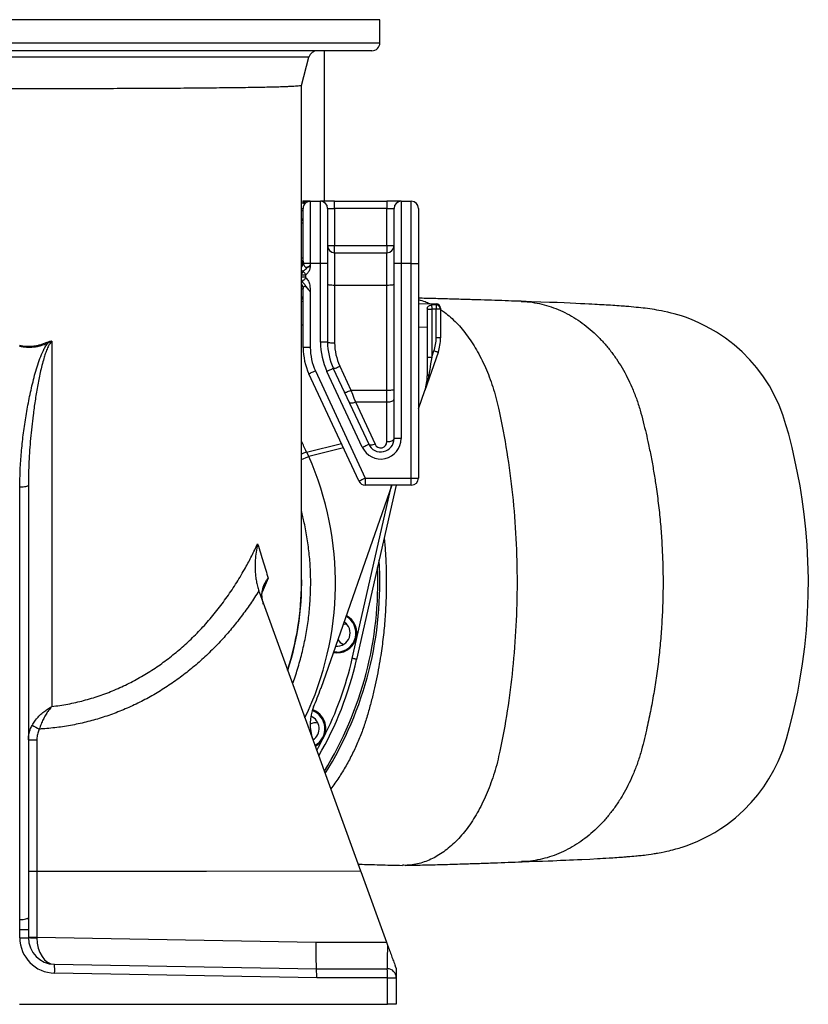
# Model space of a CAD drawing. Header units: millimetres. Extents: x 1138 to 2671, y 634 to 3411.
# Tile 2 of 6: x 1781 to 2671, y 634 to 1744. Entities that reach past the tile are written whole.
import ezdxf

# ---------------------------------------------------------------- set-up
doc = ezdxf.new("R2010")
doc.units = ezdxf.units.MM

msp = doc.modelspace()

# ---------------------------------------------------------------- linework, layer by layer
at = {"color": 1, "linetype": 'Continuous', "lineweight": 25}
for p, q in [((2187.3, 1744.1), (1374.3, 1744.1)), ((1374.3, 1718.1), (2187.3, 1718.1)), ((2107.3, 1701.7), (1454.3, 1701.7)), ((2098.8, 1531.1), (2100.8, 1531.1)), ((2098.8, 1529), (2100.8, 1529)), ((2100.7, 1460.7), (2098.8, 1461.5)), ((2100.8, 1399.7), (2098.8, 1399.7)), ((2240.8, 1397.2), (2230.8, 1397.4)), ((2104.5, 1256.7), (2143.9, 1266.5)), ((2146.2, 1261.5), (2107.2, 1251.8)), ((2156.2, 1024.1), (2200.5, 1218.8)), ((2061.3, 1114.6), (2054.6, 1098.9))]:
    msp.add_line(p, q, dxfattribs=at)
at = {"color": 7, "linetype": 'Continuous', "lineweight": 25}
for p, q in [((2187.3, 1718.1), (2187.3, 1744.1)), ((2178.3, 1709.1), (1383.3, 1709.1)), ((2098.8, 1669.9), (2107.3, 1701.7)), ((2124.8, 1539.4), (2124.8, 1709.1)), ((2098.8, 1109.1), (2098.8, 1669.9)), ((2098.8, 1540), (2102.3, 1539.1)), ((2108.8, 1539.4), (2100.8, 1539.4)), ((2108.8, 1539.4), (2108.8, 1469.4)), ((2108.8, 1539.4), (2120.3, 1539.4)), ((2120.3, 1469.4), (2120.3, 1539.4)), ((2136.3, 1539.4), (2120.3, 1539.4)), ((2136.3, 1531.4), (2136.3, 1539.4)), ((2136.3, 1539.4), (2195.3, 1539.4)), ((2195.3, 1539.4), (2195.3, 1531.4)), ((2211.3, 1539.4), (2195.3, 1539.4)), ((2211.3, 1539.4), (2211.3, 1469.4)), ((2211.3, 1539.4), (2222.8, 1539.4)), ((2222.8, 1469.4), (2222.8, 1539.4)), ((2100.8, 1472), (2100.8, 1531.3)), ((2128.3, 1531.4), (2128.3, 1469.4)), ((2128.3, 1531.4), (2136.3, 1531.4)), ((2136.3, 1531.4), (2136.3, 1489.4)), ((2195.3, 1531.4), (2136.3, 1531.4)), ((2195.3, 1489.4), (2195.3, 1531.4)), ((2195.3, 1531.4), (2203.3, 1531.4)), ((2203.3, 1469.4), (2203.3, 1531.4)), ((2230.8, 1531.4), (2230.8, 1469.4)), ((2128.3, 1489.4), (2136.3, 1489.4)), ((2136.3, 1481.4), (2136.3, 1489.4)), ((2136.3, 1489.4), (2195.3, 1489.4)), ((2195.3, 1489.4), (2203.3, 1489.4)), ((2195.3, 1489.4), (2195.3, 1481.4)), ((2136.3, 1481.4), (2136.3, 1444.9)), ((2136.3, 1481.4), (2195.3, 1481.4)), ((2195.3, 1444.9), (2195.3, 1481.4)), ((2100.8, 1472), (2101.1, 1469.4)), ((2108.8, 1469.4), (2101.1, 1469.4)), ((2108.8, 1469.4), (2108.8, 1467)), ((2120.3, 1469.4), (2108.8, 1469.4)), ((2120.3, 1380.5), (2120.3, 1469.4)), ((2128.3, 1469.4), (2120.3, 1469.4)), ((2128.3, 1469.4), (2128.3, 1380.5)), ((2203.3, 1271.8), (2203.3, 1469.4)), ((2211.3, 1469.4), (2203.3, 1469.4)), ((2211.3, 1469.4), (2211.3, 1271.8)), ((2222.8, 1469.4), (2211.3, 1469.4)), ((2222.8, 1469.4), (2230.8, 1469.4)), ((2222.8, 1227.4), (2222.8, 1469.4)), ((2230.8, 1469.4), (2230.8, 1227.4)), ((2103.5, 1455.9), (2098.8, 1455.9)), ((2103.5, 1455.9), (2103.5, 1453.8)), ((2103.5, 1453.8), (2098.8, 1453.8)), ((2136.3, 1444.9), (2136.3, 1379.8)), ((2136.3, 1444.9), (2195.3, 1444.9)), ((2195.3, 1326.5), (2195.3, 1444.9)), ((2100.8, 1374.4), (2100.8, 1441.1)), ((2108.8, 1437.3), (2108.8, 1374.4)), ((2098.8, 1426.6), (2100.8, 1426.5)), ((2230.8, 1424.3), (2250.9, 1423.9)), ((2240.8, 1418.6), (2240.8, 1397.2)), ((2240.8, 1417.9), (2245.8, 1417.9)), ((2245.8, 1417.9), (2245.8, 1363.5)), ((2250.8, 1385.5), (2250.8, 1417.8)), ((2255.8, 1417.8), (2250.8, 1417.8)), ((2255.8, 1418.9), (2255.8, 1417.8)), ((2255.8, 1417.8), (2255.8, 1385.5)), ((2240.8, 1397.2), (2240.8, 1342.6)), ((1817.3, 1381.7), (1817.3, 969.8)), ((2128.3, 1380.5), (2120.3, 1380.5)), ((2255.8, 1385.5), (2250.8, 1385.5)), ((2108.8, 1374.4), (2100.8, 1374.4)), ((2253, 1369), (2238, 1326.1)), ((2245.8, 1363.5), (2248.3, 1370.6)), ((2240.8, 1363.5), (2245.8, 1363.5)), ((2163.6, 1224.1), (2107.3, 1344.8)), ((2114.6, 1348.2), (2170.9, 1227.4)), ((2167.4, 1262), (2127.6, 1347.5)), ((2134.8, 1350.9), (2174.7, 1265.4)), ((2142.1, 1353.6), (2154.7, 1326.5)), ((2154.7, 1326.5), (2195.3, 1326.5)), ((2195.3, 1313.1), (2195.3, 1326.5)), ((2230.8, 1305.5), (2238, 1326.1)), ((2159.7, 1313.1), (2181.9, 1265.4)), ((2159.7, 1313.1), (2195.3, 1313.1)), ((2195.3, 1268.4), (2195.3, 1313.1)), ((2211.3, 1271.8), (2203.3, 1271.8)), ((2104.5, 1256.7), (2107.2, 1251.8)), ((2170.9, 1227.4), (2170.9, 1219.4)), ((2170.9, 1227.4), (2222.8, 1227.4)), ((2222.8, 1227.4), (2230.8, 1227.4)), ((2222.8, 1219.4), (2222.8, 1227.4)), ((1781.1, 729.6), (1781.1, 1217.3)), ((1790.8, 1219.5), (1790.8, 731.9)), ((2200.7, 1219.4), (2120.6, 990.3)), ((2205.8, 1219.4), (2161.1, 1022.9)), ((2222.8, 1219.4), (2170.9, 1219.4)), ((2051.1, 1099), (2050.7, 1100.1)), ((2051.1, 1099), (2165.6, 784.4)), ((1790.8, 784.1), (1800.4, 784.1)), ((1800.4, 784.1), (1800.4, 784.1)), ((1800.4, 784.1), (1800.4, 709.6)), ((2165.9, 783.8), (1800.4, 784.1)), ((2165.6, 784.4), (2165.9, 783.8)), ((2165.9, 783.8), (2194.9, 704.1)), ((1780.8, 729.6), (1781.1, 729.6)), ((1790.8, 731.9), (1790.8, 718.4)), ((1781.1, 718.4), (1780.8, 718.4)), ((1781.1, 718.4), (1790.8, 718.4)), ((1781.1, 709.2), (1781.1, 718.4)), ((1790.8, 718.4), (1790.8, 709.2)), ((1781.1, 709.2), (1790.8, 709.2)), ((1790.8, 709.6), (1800.4, 709.6)), ((1800.4, 709.6), (2115, 704.1)), ((2115, 704.1), (2194.9, 704.1)), ((1820.3, 679.2), (2115.8, 674.1)), ((2116.1, 664.1), (1820.4, 669.2)), ((2115.8, 674.1), (2195.8, 674.1)), ((2205.8, 674.1), (2205.8, 664.1)), ((2196.1, 664.1), (2116.1, 664.1)), ((2196.1, 634.1), (2196.1, 664.1)), ((2196.1, 664.1), (2205.8, 664.1)), ((2205.8, 664.1), (2205.8, 634.1)), ((1780.8, 634.1), (2196.1, 634.1)), ((2205.8, 634.1), (2196.1, 634.1))]:
    msp.add_line(p, q, dxfattribs=at)
at = {"color": 1, "linetype": 'Continuous', "lineweight": 25, "flags": 128}
for points in [[(2100.8, 1514.7), (2100.6, 1514.7), (2100, 1514.8), (2099.1, 1515), (2098.8, 1515)], [(2098.8, 1475.8), (2099.1, 1475.7), (2100, 1475.5), (2100.6, 1475.4), (2100.8, 1475.4)], [(2100.8, 1440.3), (2100.6, 1440.3), (2100, 1440.4), (2099.1, 1440.6), (2098.8, 1440.6)], [(2104.5, 1256.7), (2101.3, 1255.3), (2098.8, 1254.3)], [(2098.8, 1248.1), (2100.9, 1249), (2104, 1250.4), (2107.2, 1251.8)], [(2116.2, 920.4), (2118.2, 924), (2123.8, 934.7)]]:
    msp.add_lwpolyline(points, dxfattribs=at)
at = {"color": 7, "linetype": 'Continuous', "lineweight": 25, "flags": 128}
for points in [[(2103.8, 1456.5), (2103.4, 1457.1), (2102.9, 1457.7), (2102.5, 1458.2), (2102.1, 1458.8), (2101.7, 1459.3), (2101.3, 1459.8), (2101, 1460.3), (2100.7, 1460.7)], [(2103.9, 1453.1), (2103.2, 1452.4), (2102.6, 1451.7), (2102, 1451.1), (2101.4, 1450.4), (2100.9, 1449.9), (2100.4, 1449.3), (2100, 1448.9), (2099.7, 1448.5)], [(2128.3, 1445.6), (2128.4, 1445.5), (2128.9, 1445.4), (2129.6, 1445.2), (2130.6, 1445.1), (2131.8, 1445), (2133.2, 1445), (2134.7, 1444.9), (2136.3, 1444.9)], [(2195.3, 1444.9), (2196.9, 1444.9), (2198.4, 1445), (2199.7, 1445), (2200.9, 1445.1), (2201.9, 1445.2), (2202.7, 1445.4), (2203.1, 1445.5), (2203.3, 1445.6)], [(2250.9, 1422.6), (2250.9, 1422.3), (2250.9, 1421.9), (2250.9, 1421.4), (2250.8, 1420.8), (2250.8, 1420.1), (2250.8, 1419.4), (2250.8, 1418.6), (2250.8, 1417.8)], [(2347.4, 794.8), (2355.9, 795), (2363.8, 795.3), (2370.9, 795.6), (2377.1, 795.8), (2382.5, 796), (2387.1, 796.2), (2391.1, 796.4), (2394.4, 796.5), (2397.1, 796.6), (2401.3, 796.8), (2405.7, 797), (2410.3, 797.2), (2415.1, 797.4), (2424.3, 797.9), (2432.8, 798.3), (2435.9, 798.5), (2439, 798.7), (2442.3, 798.9), (2446, 799.1), (2448, 799.2), (2450.1, 799.4), (2452.3, 799.5), (2454.5, 799.7), (2456.8, 799.8), (2459.1, 800), (2461.1, 800.1), (2462.7, 800.3), (2464, 800.4), (2465.2, 800.5), (2466.4, 800.6), (2467.8, 800.7), (2469.4, 800.8), (2471.7, 801), (2474, 801.2), (2475.9, 801.4), (2477.7, 801.6), (2479.2, 801.7), (2480.7, 801.9), (2482.2, 802), (2483.8, 802.2), (2485.7, 802.4), (2487.9, 802.7), (2490.3, 803), (2493.2, 803.4), (2495.2, 803.7), (2496.9, 804), (2498.3, 804.2), (2499.5, 804.4), (2500.5, 804.5), (2502.3, 804.9), (2504.8, 805.3), (2507.9, 805.9), (2510.9, 806.6), (2513.5, 807.2), (2515.5, 807.7), (2518, 808.3), (2521.2, 809.2), (2525, 810.3), (2526.9, 810.9), (2528.4, 811.3), (2529.5, 811.7), (2530.5, 812), (2532.8, 812.8), (2535.9, 813.9), (2540.2, 815.6), (2545.4, 817.8), (2551.4, 820.6), (2558.2, 824), (2565.2, 827.9), (2571.9, 832.1), (2578.2, 836.4), (2588.5, 844.4), (2597.9, 852.8), (2606.3, 861.5), (2613.8, 870.3), (2620.4, 879.2), (2626.3, 888.3), (2631.8, 897.9), (2636.8, 908), (2641.8, 920.3), (2645.9, 933.2), (2649.5, 946.3), (2652.9, 959.4), (2655.9, 972.6), (2658.7, 986), (2661.2, 999.4), (2664.2, 1018.1), (2666.6, 1036.9), (2668.5, 1055.9), (2669.8, 1075.3), (2670.5, 1095.1), (2670.7, 1114.2), (2670.2, 1133.3), (2669.3, 1151.9), (2667.9, 1169.7), (2666, 1186.8), (2663.8, 1203.4), (2661.3, 1218.5), (2658.6, 1233.2), (2655.6, 1247.6), (2652.3, 1261.9), (2648.5, 1276.7), (2645.4, 1287.5), (2641.9, 1298.6), (2637.7, 1309.6), (2632.7, 1320.5), (2626.8, 1331.2), (2620.1, 1341.6), (2612.7, 1351.5), (2604.7, 1360.8), (2596.1, 1369.6), (2586.9, 1377.7), (2577.2, 1385.1), (2567.1, 1391.8), (2560.5, 1395.7), (2554.1, 1399.1), (2548, 1402.1), (2542.3, 1404.6), (2536.9, 1406.7), (2532, 1408.6), (2527.5, 1410.1), (2523.3, 1411.4), (2519.4, 1412.5), (2515.8, 1413.4), (2512, 1414.3), (2508, 1415.2), (2504.9, 1415.9), (2502.2, 1416.4), (2499.7, 1416.8), (2497.1, 1417.2), (2494.4, 1417.7), (2491.7, 1418), (2489.3, 1418.4), (2486.6, 1418.7), (2484.2, 1419), (2481.8, 1419.3), (2479.2, 1419.5), (2476.5, 1419.8), (2473.7, 1420.1), (2471, 1420.3), (2468.3, 1420.6), (2466.4, 1420.7), (2464.7, 1420.8), (2463.2, 1421), (2461.4, 1421.1), (2459.5, 1421.2), (2457.3, 1421.4), (2454.8, 1421.6), (2452.4, 1421.7), (2450.1, 1421.9), (2447.4, 1422.1), (2445, 1422.2), (2442.7, 1422.4), (2440.3, 1422.5), (2437.7, 1422.7), (2435.1, 1422.8), (2432.5, 1423), (2429.7, 1423.1), (2426.6, 1423.3), (2422.9, 1423.5), (2418.7, 1423.7), (2413.8, 1423.9), (2408.3, 1424.2), (2402.1, 1424.4), (2395.1, 1424.8), (2387.2, 1425.1), (2378.5, 1425.4), (2368.9, 1425.8), (2358.2, 1426.2), (2346.6, 1426.6), (2346.6, 1426.6)], [(2128.3, 1380.5), (2128.4, 1380.3), (2128.9, 1380.2), (2129.6, 1380.1), (2130.6, 1380), (2131.8, 1379.9), (2133.2, 1379.8), (2134.7, 1379.8), (2136.3, 1379.8)], [(2253, 1369), (2252.9, 1369), (2252.6, 1369.1), (2252.2, 1369.3), (2251.6, 1369.5), (2250.9, 1369.7), (2250.1, 1370), (2249.2, 1370.3), (2248.3, 1370.6)], [(2245.8, 1363.5), (2245.2, 1359.9), (2244.6, 1356.3), (2244, 1352.9), (2243.5, 1349.6), (2243, 1346.5), (2242.5, 1343.7)], [(2114.6, 1348.2), (2113.2, 1347.5), (2111.8, 1346.9), (2110.6, 1346.3), (2109.5, 1345.8), (2108.6, 1345.3), (2107.9, 1345), (2107.5, 1344.8), (2107.3, 1344.8)], [(2134.8, 1350.9), (2134.7, 1350.8), (2134.3, 1350.6), (2133.6, 1350.3), (2132.7, 1349.9), (2131.6, 1349.4), (2130.4, 1348.8), (2129, 1348.1), (2127.6, 1347.5)], [(2134.8, 1350.9), (2135, 1350.8), (2135.5, 1350.9), (2136.2, 1351.1), (2137.1, 1351.4), (2138.2, 1351.8), (2139.4, 1352.3), (2140.7, 1352.9), (2142.1, 1353.6)], [(2240.8, 1342.6), (2240.8, 1342.7), (2240.9, 1342.9), (2241, 1343.1), (2241.2, 1343.2), (2241.5, 1343.3), (2241.8, 1343.5), (2242.1, 1343.6), (2242.5, 1343.7)], [(2147.5, 1323.8), (2147.7, 1323.7), (2148.1, 1323.8), (2148.8, 1324), (2149.7, 1324.3), (2150.8, 1324.8), (2152, 1325.3), (2153.3, 1325.8), (2154.7, 1326.5)], [(2154.7, 1326.5), (2156.4, 1321.9), (2158.1, 1317.4), (2159.7, 1313.1)], [(2195.3, 1326.5), (2196.9, 1326.5), (2198.4, 1326.5), (2199.7, 1326.6), (2200.9, 1326.7), (2201.9, 1326.8), (2202.7, 1326.9), (2203.1, 1327), (2203.3, 1327.2)], [(2152.5, 1313.1), (2152.8, 1312.6), (2153.4, 1312.3), (2154.1, 1312.1), (2155, 1312), (2156.1, 1312.1), (2157.2, 1312.3), (2158.5, 1312.6), (2159.7, 1313.1)], [(2195.3, 1313.1), (2196.9, 1313.1), (2198.4, 1313.3), (2199.7, 1313.6), (2200.9, 1314), (2201.9, 1314.6), (2202.7, 1315.1), (2203.1, 1315.8), (2203.3, 1316.4)], [(2167.4, 1262), (2168.9, 1262.7), (2170.2, 1263.3), (2171.5, 1263.9), (2172.6, 1264.4), (2173.5, 1264.8), (2174.1, 1265.2), (2174.6, 1265.4), (2174.7, 1265.4)], [(2181.9, 1265.4), (2180.7, 1265), (2179.4, 1264.7), (2178.3, 1264.5), (2177.2, 1264.4), (2176.3, 1264.5), (2175.6, 1264.7), (2175, 1265), (2174.7, 1265.4)], [(2195.3, 1268.4), (2196.9, 1268.4), (2198.4, 1268.6), (2199.7, 1268.9), (2200.9, 1269.4), (2201.9, 1269.9), (2202.7, 1270.5), (2203.1, 1271.1), (2203.3, 1271.8)], [(2163.6, 1224.1), (2163.8, 1224.1), (2164.2, 1224.3), (2164.9, 1224.6), (2165.8, 1225.1), (2166.9, 1225.6), (2168.1, 1226.2), (2169.5, 1226.8), (2170.9, 1227.4)], [(1781.1, 1217.3), (1783, 1217.3), (1784.9, 1217.5), (1786.5, 1217.7), (1788, 1218), (1789.2, 1218.3), (1790.1, 1218.7), (1790.6, 1219.1), (1790.8, 1219.5)], [(2138.8, 1031.2), (2136.1, 1031.4), (2135.1, 1031.6)], [(2161.1, 1022.9), (2161, 1023), (2160.7, 1023), (2160.3, 1023.1), (2159.6, 1023.3), (2158.9, 1023.4), (2158.1, 1023.6), (2157.2, 1023.8), (2156.2, 1024.1)], [(1790.8, 932.1), (1791, 932.1), (1791.5, 932.1), (1792.4, 932.1), (1793.6, 932.1), (1795, 932.1), (1796.7, 932.1), (1798.5, 932.1), (1800.4, 932.1)], [(1800.4, 932.1), (1800.4, 912.1), (1800.4, 832.1), (1800.4, 784.1)], [(1790.8, 784.1), (1791, 784.1), (1791.5, 784.1), (1792.4, 784.1), (1793.6, 784.1), (1795.1, 784.1), (1796.7, 784.1), (1798.5, 784.1), (1800.4, 784.1)], [(1800.4, 784.1), (1891.8, 784.2), (1991.8, 784.3), (2165.6, 784.4)], [(1781.1, 729.6), (1783, 729.7), (1784.9, 729.8), (1786.5, 730), (1788, 730.3), (1789.2, 730.7), (1790.1, 731), (1790.6, 731.5), (1790.8, 731.9)], [(2194.9, 704.1), (2195.3, 702.9), (2195.7, 701.8), (2196.1, 700.6)]]:
    msp.add_lwpolyline(points, dxfattribs=at)
at = {"color": 7, "linetype": 'Continuous', "lineweight": 25}
for centre, radius, start, end in [((2178.3, 1718.1), 9, 270, 0), ((2117, 1699.1), 10, 90, 165), ((2101.8, 1541), 3.87, 242.8082, 302.4053), ((2104.3, 1546.8), 8, 255.3791, 286.3312), ((2108.8, 1531.4), 8, 90, 128.2171), ((2120.3, 1531.4), 8, 0, 90), ((2211.3, 1531.4), 8, 90, 180), ((2222.8, 1531.4), 8, 0, 90), ((2092.8, 1514.7), 8, 0, 41.4096), ((2136.3, 1489.4), 8, 180, 270), ((2195.3, 1489.4), 8, 270, 0), ((2092.8, 1475.4), 8, 318.5904, 0), ((2092.8, 1440.3), 8, 0, 41.4096), ((2250.8, 1418.9), 5, 0, 89), ((2250.9, 1417.7), 4.89, 1.3113, 90.2453), ((1685.2, 1319.5), 140.6, 25.1322, 25.7279), ((2198.3, 1380.5), 78, 180, 205), ((2198.3, 1380.5), 70, 180, 205), ((2198.3, 1379.8), 62, 180, 205), ((2205.8, 1385.5), 45, 340.7342, 0), ((2205.8, 1385.5), 50, 340.7342, 0), ((2170.8, 1374.4), 70, 180, 205), ((2170.8, 1374.4), 62, 180, 205), ((2190.8, 1342.6), 50, 340.7342, 0), ((2188.3, 1271.8), 23, 205, 0), ((2188.3, 1271.8), 15, 205, 0), ((2188.3, 1268.4), 7, 205, 0), ((2170.9, 1227.4), 8, 205, 270), ((2222.8, 1227.4), 8, 270, 0), ((1780.8, 1109.4), 406.5, 328.0362, 3.5666), ((1780.8, 1109.4), 404.2, 328.2938, 2.4083), ((1780.8, 1109.1), 318, 342.0009, 0), ((2138.8, 1052.7), 22.5, 259.4788, 61.9896), ((2138.8, 1052.7), 21.5, 270, 61.5794), ((2138.8, 1052.7), 15, 263.9162, 57.5522), ((2150.7, 1050.9), 12, 93.6356, 115.0758), ((2150.7, 1050.9), 12, 206.3926, 248.3644), ((1780.8, 1109.4), 390, 329.9581, 347.186), ((1780.8, 1109.4), 385, 333, 347.186), ((1780.8, 1109.1), 360, 337.1509, 340.7342), ((2158.6, 949.9), 50, 157.1509, 200), ((2103.8, 944.9), 22.5, 333, 70.442), ((2103.8, 944.9), 15, 302.491, 67.9355), ((2103.8, 944.9), 21.5, 298.6789, 70.3845), ((1901.3, 1148.8), 226.7, 242.0236, 244.3479), ((2114.5, 939.4), 12, 75.6356, 119.1995), ((2103.8, 944.9), 22.5, 298.2904, 333), ((1821.1, 709.2), 40, 180, 269), ((1820.8, 709.2), 30, 180, 269), ((1798.1, 850.6), 141.5, 267.0462, 270.9538), ((1748.6, 673), 71.9, 357.0116, 4.9878), ((2124.2, 666.6), 71.9, 358.011, 5.9868), ((2195.8, 664.1), 10, 0, 90)]:
    msp.add_arc(centre, radius, start, end, dxfattribs=at)
at = {"color": 1, "linetype": 'Continuous', "lineweight": 25}
for centre, radius, start, end in [((2099, 1554.9), 23.7, 269.5562, 274.4037), ((2094.1, 1472.1), 6.67, 314.4371, 359.3211), ((2093.7, 1470.8), 7.54, 312.88, 349.5913), ((2093.2, 1441.1), 7.59, 0.1793, 42.5639), ((1780.8, 1109.1), 318.3, 341.9225, 2.6512)]:
    msp.add_arc(centre, radius, start, end, dxfattribs=at)
at = {"color": 7, "linetype": 'Continuous', "lineweight": 25}
for centre, major_axis, ratio, start_param, end_param in [((2105, 1455.7), (2.02, 7.74), 0.768128, 1.082675, 1.741829), ((2105, 1455.7), (1.46, -0.38), 0.662095, 2.653471, 3.312626), ((2105, 1453.6), (-1.46, 0.38), 0.662095, 0.171033, 0.898588), ((1183.7, 1412.5), (3602.3, -62.9), 0.008327, 1.270183, 1.27169), ((2250.8, 1393.9), (0.1, 30), 0.001156, 5.982555, 6.283168), ((1183.7, 1412.5), (3602.2, -62.9), 0.006939, 1.270183, 1.271636), ((1780.8, 718.4), (0, 50), 0.00698, 4.712561, 4.939315), ((1820.8, 709.2), (0.5, 30), 0.678298, 1.58825, 3.141593), ((1800.8, 709.6), (0.2, 30), 0.01163, 1.57127, 1.588114), ((2116.1, 704.1), (0.3, 30), 0.034897, 1.571101, 3.141288), ((2195.8, 704.1), (0, 30), 0.011633, 3.141593, 4.596207), ((2115.7, 664.1), (0.09, 10), 0.034897, 4.712694, 6.282881)]:
    msp.add_ellipse(centre, major_axis=major_axis, ratio=ratio, start_param=start_param, end_param=end_param, dxfattribs=at)
at = {"color": 1, "linetype": 'Continuous', "lineweight": 25}
for centre, major_axis, ratio, start_param, end_param in [((2105, 1453.6), (2.02, 7.74), 0.768128, 2.059532, 2.469385), ((1781.4, 1115.9), (29.3, 351.3), 0.999601, 5.206436, 5.24501), ((1783.1, 1109.1), (354.1, 0), 0.999956, 5.83905, 6.697933)]:
    msp.add_ellipse(centre, major_axis=major_axis, ratio=ratio, start_param=start_param, end_param=end_param, dxfattribs=at)
at = {"color": 7, "linetype": 'Continuous', "lineweight": 25}
for points, knots in [([(2098.8, 1669.9), (2098.8, 1669.9), (2098.9, 1669.8), (2098.2, 1669.6), (2096.7, 1669.4), (2094, 1669.1), (2090.4, 1668.9), (2085.8, 1668.7), (2080.2, 1668.4), (2073.6, 1668.2), (2066.1, 1668), (2057.8, 1667.8), (2048.7, 1667.7), (2038.6, 1667.5), (2027.7, 1667.3), (2015.8, 1667.2), (2003.3, 1667.1), (1990.3, 1666.9), (1976.7, 1666.8), (1962.3, 1666.7), (1947.3, 1666.6), (1931.6, 1666.5), (1915.5, 1666.4), (1899.2, 1666.4), (1882.6, 1666.3), (1865.6, 1666.3), (1848.2, 1666.2), (1830.3, 1666.2), (1812.5, 1666.2), (1794.8, 1666.2), (1777.1, 1666.2), (1759.4, 1666.2), (1741.5, 1666.2), (1723.5, 1666.2), (1706, 1666.2), (1688.8, 1666.3), (1672.1, 1666.3), (1655.6, 1666.4), (1639.2, 1666.5), (1623.2, 1666.6), (1608.2, 1666.6), (1594.1, 1666.7), (1580.8, 1666.8), (1568.1, 1667), (1555.7, 1667.1), (1543.7, 1667.2), (1532.4, 1667.4), (1521.6, 1667.5), (1511.6, 1667.7), (1502.4, 1667.9), (1494.1, 1668.1), (1486.9, 1668.3), (1480.6, 1668.5), (1475.1, 1668.7), (1470.6, 1668.9), (1467.1, 1669.1), (1464.6, 1669.4), (1463.1, 1669.6), (1462.9, 1669.8), (1462.8, 1669.9)], [0, 0, 0, 0, 0.000854, 0.019113, 0.037356, 0.055076, 0.07281, 0.090529, 0.108765, 0.127016, 0.145251, 0.162954, 0.180671, 0.198374, 0.216592, 0.234825, 0.253043, 0.270729, 0.288428, 0.306113, 0.324313, 0.342528, 0.360728, 0.3784, 0.396085, 0.413757, 0.431943, 0.450143, 0.468329, 0.485993, 0.50367, 0.521334, 0.53951, 0.557702, 0.575879, 0.593541, 0.611216, 0.628878, 0.647052, 0.665242, 0.683416, 0.700087, 0.716759, 0.733615, 0.750472, 0.76816, 0.785861, 0.803548, 0.82175, 0.839966, 0.858168, 0.875855, 0.893556, 0.911243, 0.929444, 0.947659, 0.965859, 0.983562, 1, 1, 1, 1]), ([(2100, 1537.6), (2100.5, 1537.8), (2101.3, 1538.3), (2102.3, 1538.7), (2102.6, 1538.9), (2102.5, 1539), (2102.3, 1539), (2102.3, 1539.1)], [0, 0, 0, 0, 0.318957, 0.512084, 0.707247, 0.911752, 1, 1, 1, 1]), ([(2103.8, 1537.7), (2103.3, 1537.2), (2102.3, 1536.3), (2101.2, 1534.2), (2100.8, 1532.5), (2100.8, 1531.5), (2100.8, 1531.3)], [0, 0, 0, 0, 0.387143, 0.674828, 0.914721, 1, 1, 1, 1]), ([(2100.7, 1460.7), (2101.2, 1461), (2102.2, 1461.6), (2103.7, 1463), (2105.1, 1464.5), (2107, 1465.7), (2108.2, 1466.6), (2108.8, 1467), (2108.8, 1467)], [0, 0, 0, 0, 0.168188, 0.336764, 0.596036, 0.794088, 0.998003, 1, 1, 1, 1]), ([(2101.1, 1469.4), (2101.2, 1468.9), (2101.5, 1467.8), (2102.1, 1466.5), (2102.8, 1465.5), (2103.7, 1465), (2104.7, 1464.9), (2106.2, 1465.4), (2107.6, 1466.3), (2108.6, 1466.9), (2108.8, 1467)], [0, 0, 0, 0, 0.162955, 0.325419, 0.436079, 0.529279, 0.623215, 0.731336, 0.934227, 1, 1, 1, 1]), ([(2108.8, 1467), (2108.8, 1467), (2108.8, 1466.6), (2108.7, 1465.9), (2108.6, 1464.6), (2108.3, 1462.9), (2107.6, 1461), (2106.3, 1458.7), (2104.8, 1457.4), (2103.8, 1456.5)], [0, 0, 0, 0, 0.002031, 0.088027, 0.174008, 0.344425, 0.508845, 0.67332, 1, 1, 1, 1]), ([(2108.8, 1437.3), (2108.8, 1437.3), (2108.6, 1437.6), (2108.3, 1438), (2107.6, 1438.8), (2106.7, 1440.1), (2105.4, 1441.9), (2103.7, 1443.8), (2102.2, 1446.2), (2100.5, 1447.7), (2099.7, 1448.5)], [0, 0, 0, 0, 0.0016007, 0.0554065, 0.1091253, 0.2160262, 0.3802972, 0.5484429, 0.7657944, 1, 1, 1, 1]), ([(2108.8, 1437.3), (2108.1, 1438.2), (2106.8, 1439.8), (2105.1, 1441.9), (2103.9, 1443), (2103, 1443.5), (2102.2, 1443.5), (2101.4, 1443), (2100.9, 1442), (2100.8, 1441.3), (2100.8, 1441.1)], [0, 0, 0, 0, 0.205806, 0.410539, 0.50293, 0.574558, 0.646609, 0.735619, 0.904707, 1, 1, 1, 1]), ([(2103.9, 1453.1), (2104.4, 1452.5), (2105.5, 1451.4), (2106.8, 1449.5), (2107.8, 1447.3), (2108.4, 1444.5), (2108.6, 1441.2), (2108.7, 1438.6), (2108.8, 1437.3), (2108.8, 1437.3)], [0, 0, 0, 0, 0.136966, 0.273901, 0.410989, 0.548143, 0.772971, 0.998562, 1, 1, 1, 1]), ([(2346.8, 1426.6), (2342, 1426.7), (2332.4, 1427.1), (2317.2, 1427.6), (2301.5, 1428.1), (2285, 1428.6), (2268, 1429.1), (2250.5, 1429.6), (2238.1, 1429.9), (2231.5, 1430.1), (2230.8, 1430.1)], [0, 0, 0, 0, 0.140712, 0.281457, 0.422275, 0.56321, 0.704301, 0.845566, 0.983157, 1, 1, 1, 1]), ([(2230.8, 1428.5), (2233.3, 1427.8), (2237.6, 1426.7), (2241.7, 1424.8), (2243.4, 1424)], [0, 0, 0, 0, 0.594737, 1, 1, 1, 1]), ([(2240.8, 1418.6), (2240.9, 1419.1), (2241, 1419.9), (2241.8, 1420.8), (2242.8, 1421.5), (2244.1, 1422.2), (2245.2, 1422.5), (2245.7, 1422.7), (2245.7, 1422.7)], [0, 0, 0, 0, 0.2314556, 0.4006374, 0.5701278, 0.7841438, 0.9985802, 1, 1, 1, 1]), ([(2245.7, 1422.7), (2245.7, 1422.5), (2245.7, 1422.1), (2245.7, 1421.1), (2245.8, 1419.6), (2245.8, 1418.5), (2245.8, 1417.9)], [0, 0, 0, 0, 0.20424, 0.469434, 0.734709, 1, 1, 1, 1]), ([(2346.8, 1426.4), (2348.2, 1426.4), (2353.2, 1426.4), (2361.9, 1425.2), (2372.7, 1422.9), (2383.3, 1419.5), (2393.6, 1415.2), (2403.6, 1410), (2413.3, 1403.8), (2422.5, 1396.9), (2431.2, 1389.1), (2439.5, 1380.6), (2447.1, 1371.5), (2454.2, 1361.8), (2460.7, 1351.6), (2466.5, 1340.9), (2471.9, 1329.4), (2476.8, 1317.1), (2481, 1304), (2484.4, 1290.9), (2487.6, 1278), (2490.7, 1264.1), (2493.7, 1249.3), (2496.5, 1233.4), (2499.3, 1215.8), (2501.8, 1196.5), (2504, 1175.3), (2505.5, 1154.1), (2506.5, 1132.6), (2506.9, 1111), (2506.6, 1089.3), (2505.7, 1067.8), (2504.2, 1046.6), (2502.2, 1025.4), (2499.5, 1004.7), (2496.3, 984.2), (2492.6, 963.8), (2488.7, 945.8), (2485, 930.3), (2481.7, 917.3), (2477.5, 904.5), (2472.7, 892.3), (2467.3, 880.8), (2461.5, 870.1), (2455, 859.8), (2447.9, 850.1), (2440.3, 840.9), (2432.1, 832.4), (2423.3, 824.6), (2414.1, 817.6), (2404.4, 811.4), (2394.4, 806.2), (2384, 801.8), (2373.4, 798.5), (2362.6, 796.2), (2353.8, 795), (2348.6, 794.9), (2347.1, 794.9)], [0, 0, 0, 0, 0.006236, 0.022925, 0.039569, 0.056156, 0.072674, 0.089114, 0.105463, 0.121713, 0.137856, 0.15388, 0.16978, 0.185548, 0.201177, 0.216662, 0.231999, 0.24899, 0.265786, 0.28231, 0.298313, 0.313864, 0.333689, 0.353038, 0.372035, 0.39756, 0.422855, 0.448131, 0.473597, 0.499479, 0.525422, 0.550902, 0.576159, 0.601414, 0.626892, 0.651084, 0.675915, 0.701679, 0.717456, 0.733751, 0.750291, 0.767021, 0.782393, 0.797914, 0.813578, 0.829382, 0.845315, 0.861373, 0.877548, 0.89383, 0.91021, 0.926679, 0.943226, 0.959839, 0.976509, 0.993221, 1, 1, 1, 1]), ([(2255.8, 1417.2), (2257.3, 1416.2), (2261.1, 1413.7), (2267.2, 1408.7), (2273.9, 1402.4), (2280.3, 1395.3), (2286.4, 1387.4), (2292.3, 1378.9), (2297.7, 1369.7), (2302.8, 1359.9), (2307.6, 1349.5), (2311.9, 1338.6), (2315.7, 1327.2), (2319.2, 1315.3), (2321, 1307), (2322, 1302.9)], [0, 0, 0, 0, 0.0486192, 0.1271445, 0.2057179, 0.2843645, 0.3631126, 0.4419869, 0.5210141, 0.6002242, 0.6796427, 0.7592985, 0.8392244, 0.9194478, 1, 1, 1, 1]), ([(1780.8, 1377.1), (1783.3, 1376.7), (1788.4, 1375.7), (1794.9, 1375.9), (1800.2, 1376.7), (1804.1, 1377.6), (1808, 1378.9), (1810.6, 1380), (1811.8, 1380.5)], [0, 0, 0, 0, 0.239551, 0.486122, 0.612694, 0.739276, 0.86963, 1, 1, 1, 1]), ([(1812.5, 1379.2), (1809.9, 1378.2), (1806.1, 1376.6), (1800.7, 1375.4), (1795.3, 1374.6), (1788.6, 1374.3), (1783.4, 1375.2), (1780.8, 1375.7)], [0, 0, 0, 0, 0.252888, 0.382822, 0.512747, 0.752991, 1, 1, 1, 1]), ([(1781.1, 1217.3), (1781.2, 1223.8), (1781.4, 1236.8), (1782.8, 1256.3), (1784.9, 1275.8), (1787.6, 1295.2), (1791.1, 1314.5), (1794.6, 1330.5), (1797.8, 1343.2), (1800.5, 1352.8), (1803.7, 1362.2), (1806.9, 1369.7), (1809.8, 1375.4), (1811.6, 1377.9), (1812.5, 1379.2)], [0, 0, 0, 0, 0.117576, 0.235161, 0.353481, 0.471803, 0.589351, 0.706888, 0.76644, 0.826068, 0.885576, 0.944965, 0.972365, 1, 1, 1, 1]), ([(1817.3, 1381.7), (1816.7, 1381.1), (1815.5, 1379.9), (1813.7, 1376.9), (1811.7, 1372.8), (1809.8, 1367.6), (1807.2, 1358.8), (1804, 1346.4), (1800.8, 1330.4), (1798.3, 1314.3), (1795.6, 1294.8), (1793.1, 1271.9), (1791.2, 1245.7), (1790.9, 1228.2), (1790.8, 1219.5)], [0, 0, 0, 0, 0.014969, 0.030081, 0.063035, 0.096128, 0.129225, 0.227428, 0.325731, 0.424126, 0.522455, 0.681633, 0.840861, 1, 1, 1, 1]), ([(1811.8, 1380.5), (1812.8, 1380.9), (1814.6, 1381.6), (1816.5, 1381.8), (1817.3, 1381.7), (1817.3, 1381.7)], [0, 0, 0, 0, 0.567535, 0.993942, 1, 1, 1, 1]), ([(1817.3, 1381.7), (1817.3, 1381.7), (1817.1, 1381.6), (1816.1, 1381.3), (1814.4, 1380.6), (1813.1, 1379.7), (1812.5, 1379.2)], [0, 0, 0, 0, 0.007459, 0.150215, 0.568136, 1, 1, 1, 1]), ([(2242.5, 1343.7), (2242, 1340.7), (2241.4, 1337.7), (2240.3, 1333.3), (2239.8, 1331.9), (2239, 1329), (2238.5, 1327.5), (2238, 1326.1)], [0, 0, 0, 0, 0.5, 0.5, 0.75, 0.75, 1, 1, 1, 1]), ([(2322, 1302.9), (2325.2, 1287.9), (2330.9, 1257), (2337.3, 1208.7), (2341.2, 1159.1), (2342.1, 1125.9), (2342.1, 1093.3), (2341.2, 1060.8), (2337.5, 1012.2), (2331.4, 964.7), (2325.8, 934.3), (2322.7, 919.6)], [0.3435188, 0.3435188, 0.3435188, 0.3435188, 0.3658241, 0.3881294, 0.4104346, 0.4327399, 0.4327399, 0.454593, 0.4764462, 0.4982993, 0.5201525, 0.5201525, 0.5201525, 0.5201525]), ([(1817.3, 969.8), (1823.4, 970.6), (1835.4, 972.3), (1853.2, 976.4), (1870.7, 981.7), (1887.8, 988.1), (1904.4, 995.8), (1920.3, 1004.5), (1935.7, 1014.2), (1950.4, 1025), (1964.5, 1036.6), (1978, 1049.2), (1991.1, 1063), (2003.5, 1077.9), (2015.2, 1093.4), (2025.9, 1109.5), (2035.1, 1125), (2042.9, 1139.6), (2047.2, 1148.7), (2049.4, 1153.3)], [0, 0, 0, 0, 0.058861, 0.11794, 0.177104, 0.236203, 0.295082, 0.35374, 0.41257, 0.471476, 0.530341, 0.589027, 0.65151, 0.714138, 0.776837, 0.839508, 0.902028, 0.951013, 1, 1, 1, 1]), ([(2049.4, 1153.3), (2049.4, 1153.3), (2048.7, 1150.1), (2047.6, 1144.1), (2046.6, 1134.9), (2046.4, 1125.9), (2046.9, 1117.9), (2047.9, 1111.1), (2049, 1105.5), (2050.2, 1101.9), (2050.7, 1100.1)], [0, 0, 0, 0, 0.000768, 0.190378, 0.360118, 0.53013, 0.699499, 0.799689, 0.900056, 1, 1, 1, 1]), ([(2049.4, 1153.3), (2051.6, 1146.2), (2053.7, 1139.5), (2057.7, 1126.6), (2059.5, 1120.5), (2061.3, 1114.6)], [0, 0, 0, 0, 0.5, 0.5, 1, 1, 1, 1]), ([(2056.2, 1084.9), (2055.7, 1086.3), (2055.3, 1087.7), (2054.7, 1090.4), (2054.5, 1091.7), (2054.4, 1093.7), (2054.3, 1094.4), (2054.3, 1095.7), (2054.3, 1096.3), (2054.4, 1098.3), (2054.6, 1099.5), (2055.3, 1103.3), (2056.1, 1105.7), (2057.7, 1109.1), (2058.4, 1110.3), (2059.4, 1111.9), (2059.8, 1112.5), (2060.3, 1113.3), (2060.6, 1113.7), (2060.9, 1114.1), (2061.1, 1114.4), (2061.2, 1114.5), (2061.3, 1114.6)], [0, 0, 0, 0, 0.125, 0.125, 0.25, 0.25, 0.3125, 0.3125, 0.375, 0.375, 0.5, 0.5, 0.75, 0.75, 0.875, 0.875, 0.9375, 0.9375, 0.96875, 0.984375, 0.984375, 1, 1, 1, 1]), ([(2050.7, 1100.1), (2047.6, 1095.2), (2041.3, 1085.4), (2031.1, 1071.3), (2020.2, 1057.6), (2008.7, 1044.4), (1996.4, 1031.8), (1983.4, 1019.7), (1969.5, 1008.2), (1955, 997.4), (1940, 987.5), (1924.4, 978.5), (1908.4, 970.5), (1891.9, 963.5), (1875.1, 957.5), (1857.9, 952.6), (1840.5, 948.7), (1822.8, 945.9), (1810.3, 944.8), (1803.8, 944.4), (1803.1, 944.4)], [0, 0, 0, 0, 0.057344, 0.114786, 0.172252, 0.229674, 0.287, 0.345979, 0.405156, 0.464418, 0.523662, 0.582796, 0.641746, 0.700215, 0.758913, 0.817721, 0.87652, 0.935197, 0.993652, 1, 1, 1, 1]), ([(1794.9, 948.5), (1795.9, 950.2), (1797.9, 953.5), (1801.7, 958), (1805.8, 962.1), (1810.2, 965.5), (1813.7, 967.8), (1815.9, 969.1), (1816.8, 969.5), (1817.1, 969.7), (1817.3, 969.8), (1817.3, 969.8), (1817.3, 969.8), (1817.3, 969.8)], [0, 0, 0, 0, 0.181682, 0.363547, 0.544133, 0.724806, 0.896049, 0.959333, 0.983998, 0.993695, 0.997515, 0.998939, 1, 1, 1, 1]), ([(1817.3, 969.8), (1817.3, 969.8), (1817.3, 969.8), (1817.3, 969.8), (1817.2, 969.7), (1817, 969.4), (1816.4, 968.8), (1815, 967.2), (1812.8, 964.3), (1810, 960), (1807.4, 955.2), (1805, 950), (1803.8, 946.2), (1803.1, 944.4)], [0, 0, 0, 0, 0.00107, 0.002614, 0.00659, 0.016614, 0.041883, 0.105823, 0.273228, 0.454408, 0.635505, 0.817842, 1, 1, 1, 1]), ([(2173.1, 959.3), (2171.6, 954.5), (2168.6, 944.9), (2163, 930.7), (2156.6, 916.6), (2149.2, 902.9), (2141.1, 889.5), (2135, 881.1), (2131.9, 877)], [0, 0, 0, 0, 0.158037, 0.320134, 0.486123, 0.655756, 0.828689, 1, 1, 1, 1]), ([(1790.8, 932.1), (1790.9, 934), (1791.1, 938), (1792.5, 943.5), (1794.2, 946.9), (1794.9, 948.5)], [0, 0, 0, 0, 0.339297, 0.688168, 1, 1, 1, 1]), ([(1803.1, 944.4), (1802.5, 942.8), (1801.2, 939.7), (1800.5, 935.5), (1800.4, 932.9), (1800.4, 932.1)], [0, 0, 0, 0, 0.395759, 0.805725, 1, 1, 1, 1]), ([(2322.7, 919.6), (2321.8, 915.5), (2320, 907.2), (2316.6, 895.2), (2312.7, 883.7), (2308.5, 872.7), (2303.7, 862.2), (2298.6, 852.3), (2293.2, 843), (2287.3, 834.4), (2281.2, 826.5), (2274.8, 819.3), (2268, 812.9), (2261.1, 807.2), (2254, 802.3), (2246.6, 798.3), (2239.1, 795.1), (2231.5, 792.7), (2223.9, 791.2), (2217.6, 790.6), (2213.8, 790.8), (2212.7, 790.8)], [0, 0, 0, 0, 0.055238, 0.110252, 0.165063, 0.21969, 0.274154, 0.328476, 0.382673, 0.436766, 0.490773, 0.54471, 0.598597, 0.652452, 0.706291, 0.760132, 0.813993, 0.867892, 0.921846, 0.975873, 1, 1, 1, 1]), ([(2162.9, 792), (2163.5, 792), (2167.7, 791.9), (2175.8, 791.7), (2187.3, 791.4), (2199.7, 791), (2208.2, 790.8), (2212.7, 790.7)], [0, 0, 0, 0, 0.038589, 0.252844, 0.484504, 0.733345, 1, 1, 1, 1]), ([(2215.9, 790.7), (2223.4, 790.9), (2238.6, 791.2), (2261, 791.8), (2281.4, 792.4), (2299.8, 793), (2316.2, 793.6), (2332.3, 794.2), (2342.5, 794.6), (2347.7, 794.8)], [0, 0, 0, 0, 0.156836, 0.317928, 0.48285, 0.608942, 0.737123, 0.867448, 1, 1, 1, 1]), ([(2196.1, 700.6), (2196.9, 698.6), (2198.3, 694.6), (2200.5, 688.7), (2202.2, 683.9), (2203.6, 680.2), (2204.4, 678), (2204.9, 676.4), (2205.3, 675.5), (2205.5, 674.9), (2205.7, 674.4), (2205.8, 674.1), (2205.8, 674.1), (2205.8, 674.1)], [0, 0, 0, 0, 0.205116, 0.411036, 0.616826, 0.721775, 0.816059, 0.848703, 0.881679, 0.905221, 0.928713, 0.966091, 1, 1, 1, 1])]:
    msp.add_open_spline(points, degree=3, knots=knots, dxfattribs=at)
at = {"color": 1, "linetype": 'Continuous', "lineweight": 25}
for points, knots in [([(2098.8, 1536.6), (2098.8, 1536.6), (2099.1, 1537), (2099.6, 1537.3), (2100, 1537.6)], [0, 0, 0, 0, 0.0442766, 1, 1, 1, 1]), ([(2098.8, 1448.5), (2098.8, 1448.5), (2099.1, 1448.5), (2099.4, 1448.5), (2099.7, 1448.5)], [0, 0, 0, 0, 0.160907, 1, 1, 1, 1]), ([(2098.8, 1428.3), (2099.1, 1428.8), (2099.8, 1430.2), (2100.6, 1432), (2100.7, 1432.9), (2100.8, 1433.4)], [0, 0, 0, 0, 0.216116, 0.608364, 1, 1, 1, 1]), ([(2088.8, 995.6), (2089, 996), (2091.4, 1002.1), (2095.2, 1014.2), (2100.1, 1031.8), (2103.9, 1049.8), (2106.8, 1067.9), (2108.6, 1086.1), (2109.4, 1104.3), (2109.2, 1122.5), (2107.9, 1140.8), (2105.5, 1158.9), (2102.6, 1175.6), (2099.9, 1186), (2098.8, 1190.6)], [0, 0, 0, 0, 0.007516, 0.099433, 0.191639, 0.283994, 0.376348, 0.468554, 0.560471, 0.652342, 0.744502, 0.83681, 0.929118, 1, 1, 1, 1]), ([(2192.2, 1159.8), (2192.2, 1159.5), (2192.8, 1153.9), (2193.6, 1142.9), (2194.4, 1126.7), (2194.7, 1108.7), (2194.3, 1089.3), (2193.1, 1068.5), (2191.2, 1047.9), (2188.8, 1029.9), (2186.1, 1014.3), (2183.6, 1001), (2180.6, 987.5), (2177.1, 973.5), (2174.4, 964.1), (2173.1, 959.3)], [0, 0, 0, 0, 0.004141, 0.082845, 0.162462, 0.243845, 0.347693, 0.44951, 0.550784, 0.652935, 0.718277, 0.785018, 0.853707, 0.925044, 1, 1, 1, 1])]:
    msp.add_open_spline(points, degree=3, knots=knots, dxfattribs=at)

doc.saveas('drawing.dxf')
